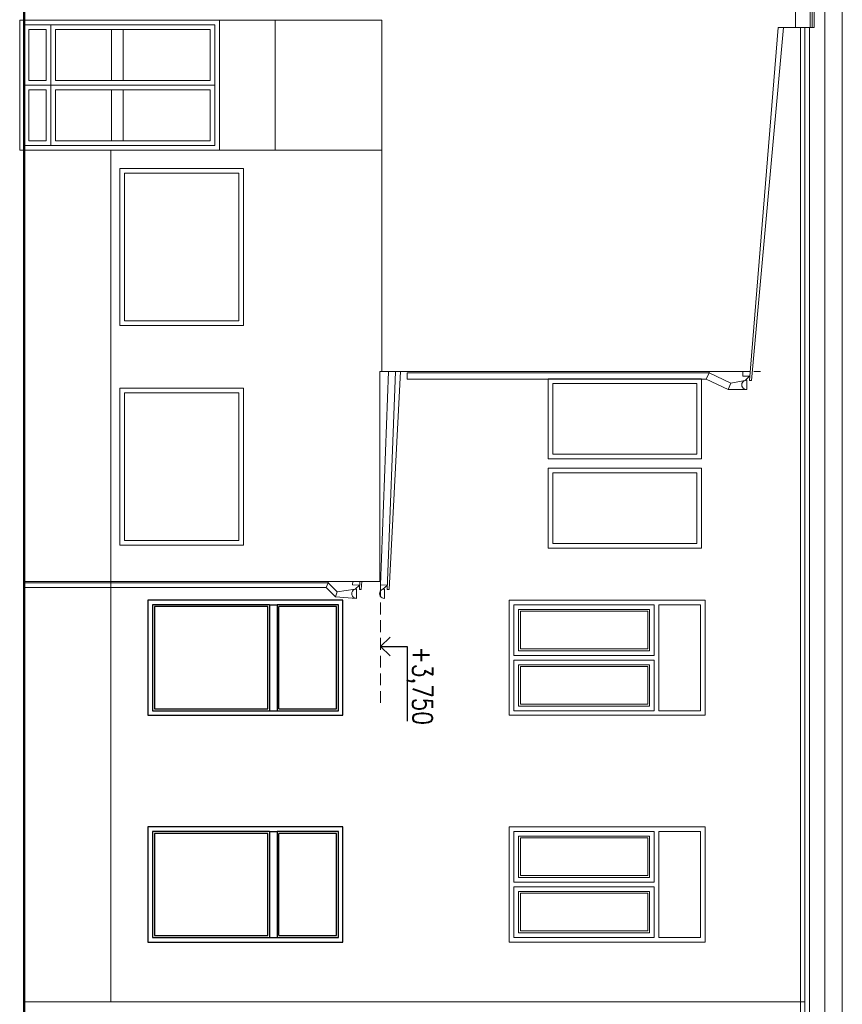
# Model space of a CAD drawing. Header units: millimetres. Extents: x -238874 to 551972, y -298952 to 658415.
# Tile 59 of 256: x -27031 to -18176, y 79841 to 90435. Entities that reach past the tile are written whole.
import ezdxf

# ---------------------------------------------------------------- set-up
doc = ezdxf.new("R2010")
doc.units = ezdxf.units.MM
doc.header["$LTSCALE"] = 20
doc.linetypes.add('HIDDEN', pattern=[9.525, 6.35, -3.175])
doc.layers.add('CZ', color=255, linetype='Continuous')
doc.layers.add('NOSNÉ', color=8, linetype='Continuous', lineweight=50)
doc.layers.add('PRUCHODY', color=7, linetype='Continuous', lineweight=18)
doc.styles.get("Standard").update_dxf_attribs({"font": 'simplex.shx', "width": 0.8})

msp = doc.modelspace()

# ---------------------------------------------------------------- linework, layer by layer
at = {"color": 0, "lineweight": -2}
for p, q in [((-25651.343, 84190.047), (-25651.343, 82950.047)), ((-23551.343, 84190.047), (-25651.343, 84190.047)), ((-25601.343, 84140.047), (-25601.343, 83000.047)), ((-24341.343, 84140.047), (-25601.343, 84140.047)), ((-24341.343, 84140.047), (-24341.343, 83000.047)), ((-23601.343, 84140.047), (-24261.343, 84140.047)), ((-24261.343, 84140.047), (-24261.343, 83000.047)), ((-23601.343, 83000.047), (-23601.343, 84140.047)), ((-23551.343, 82950.047), (-23551.343, 84190.047)), ((-25581.343, 84120.047), (-25581.343, 83020.047)), ((-24361.343, 84120.047), (-25581.343, 84120.047)), ((-24361.343, 83020.047), (-24361.343, 84120.047)), ((-23621.343, 84120.047), (-24241.343, 84120.047)), ((-24241.343, 83020.047), (-24241.343, 84120.047)), ((-23621.343, 83020.047), (-23621.343, 84120.047)), ((-25601.343, 83000.047), (-24341.343, 83000.047)), ((-25581.343, 83020.047), (-24361.343, 83020.047)), ((-24261.343, 83000.047), (-23601.343, 83000.047)), ((-24241.343, 83020.047), (-23621.343, 83020.047)), ((-25651.343, 82950.047), (-23551.343, 82950.047)), ((-25651.343, 81750.047), (-25651.343, 80510.047)), ((-23551.343, 81750.047), (-25651.343, 81750.047)), ((-25601.343, 81700.047), (-25601.343, 80560.047)), ((-24341.343, 81700.047), (-25601.343, 81700.047)), ((-24341.343, 81700.047), (-24341.343, 80560.047)), ((-23601.343, 81700.047), (-24261.343, 81700.047)), ((-24261.343, 81700.047), (-24261.343, 80560.047)), ((-23601.343, 80560.047), (-23601.343, 81700.047)), ((-23551.343, 80510.047), (-23551.343, 81750.047)), ((-25581.343, 81680.047), (-25581.343, 80580.047)), ((-24361.343, 81680.047), (-25581.343, 81680.047)), ((-24361.343, 80580.047), (-24361.343, 81680.047)), ((-23621.343, 81680.047), (-24241.343, 81680.047)), ((-24241.343, 80580.047), (-24241.343, 81680.047)), ((-23621.343, 80580.047), (-23621.343, 81680.047)), ((-25601.343, 80560.047), (-24341.343, 80560.047)), ((-25581.343, 80580.047), (-24361.343, 80580.047)), ((-24261.343, 80560.047), (-23601.343, 80560.047)), ((-24241.343, 80580.047), (-23621.343, 80580.047)), ((-25651.343, 80510.047), (-23551.343, 80510.047))]:
    msp.add_line(p, q, dxfattribs=at)
for p, q in [((-24341.343, 84140.047), (-24261.343, 84140.047)), ((-24341.343, 83000.047), (-24261.343, 83000.047)), ((-24341.343, 81700.047), (-24261.343, 81700.047)), ((-24341.343, 80560.047), (-24261.343, 80560.047))]:
    msp.add_line(p, q)
at = {"layer": 'CZ', "color": 7}
for p, q in [((-23146.561, 83691.507), (-23044.387, 83792.014)), ((-23146.561, 83691.507), (-23044.387, 83591)), ((-23146.561, 83691.507), (-22861.585, 83691.507)), ((-22861.585, 83691.507), (-22861.585, 82886.582))]:
    msp.add_line(p, q, dxfattribs=at)
at = {"layer": 'NOSNÉ'}
msp.add_line((-26981.343, 98100.047), (-26981.343, 45270.047), dxfattribs=at)
at = {"layer": 'PRUCHODY'}
for p, q in [((-18680.912, 90350.047), (-18680.912, 98150.047)), ((-18523.453, 98159.367), (-18523.453, 90350.047)), ((-18500.912, 90350.047), (-18500.912, 98200.047)), ((-18480.912, 90350.047), (-18480.912, 98200.047)), ((-26981.343, 98100.047), (-26981.343, 45270.047)), ((-18366.16, 52528.928), (-18366.16, 98090.103)), ((-18176.421, 98100.047), (-18176.421, 52528.928)), ((-26981.343, 90430.047), (-23131.343, 90430.047)), ((-26697.139, 90380.047), (-26697.139, 89730.047)), ((-24281.343, 90430.047), (-24281.343, 89030.047)), ((-23131.343, 86650.047), (-23131.343, 90430.047)), ((-18865.135, 90350.047), (-19175.671, 86552.324)), ((-18810.195, 90350.047), (-19155.358, 86551.564)), ((-18865.135, 90350.047), (-18480.912, 90350.047)), ((-18628.132, 52528.928), (-18628.132, 90350.047)), ((-18578.132, 52528.928), (-18578.132, 90350.047)), ((-18528.132, 52528.928), (-18528.132, 90350.047)), ((-24931.343, 89730.047), (-26981.343, 89730.047)), ((-24931.343, 89730.047), (-26981.343, 89730.047)), ((-26697.139, 89080.047), (-26697.139, 89730.047)), ((-26981.343, 89030.047), (-23131.343, 89030.047)), ((-26049.467, 79865.505), (-26049.467, 89030.047)), ((-23156.144, 86650.047), (-19173.365, 86650.047)), ((-23156.144, 84390.047), (-23156.144, 86650.047)), ((-23060.619, 86650.047), (-23146.561, 84353.611)), ((-22986.283, 86650.047), (-23074.039, 84305.125)), ((-22931.344, 86650.047), (-23053.727, 84304.364)), ((-22861.368, 86636.012), (-22861.368, 86566.012)), ((-19610.909, 86636.012), (-22861.368, 86636.012)), ((-19640.253, 86566.012), (-22861.368, 86566.012)), ((-19640.253, 86566.012), (-19610.909, 86636.012)), ((-19404.39, 86455.695), (-19640.253, 86566.012)), ((-19610.909, 86636.012), (-19610.909, 86650.047)), ((-19375.046, 86525.695), (-19610.909, 86636.012)), ((-19247.039, 86650.047), (-19248.192, 86600.81)), ((-19248.192, 86600.81), (-19173.96, 86598.032)), ((-19223.036, 86553.574), (-19173.96, 86598.032)), ((-19127.119, 86650.047), (-19057.119, 86650.047)), ((-19404.39, 86455.695), (-19375.046, 86525.695)), ((-19205.664, 86455.778), (-19404.39, 86455.695)), ((-19404.39, 86455.695), (-19375.046, 86455.695)), ((-19205.664, 86555.599), (-19375.046, 86525.695)), ((-19205.664, 86555.599), (-19205.664, 86455.778)), ((-19175.671, 86552.324), (-19155.358, 86551.564)), ((-26981.343, 84390.047), (-23156.144, 84390.047)), ((-26977.418, 84375.648), (-23710.959, 84375.648)), ((-23731.787, 84325.648), (-23710.959, 84375.648)), ((-23710.959, 84375.648), (-23710.959, 84390.047)), ((-23615.707, 84279.635), (-23710.959, 84375.648)), ((-23445.714, 84390.047), (-23447.077, 84353.611)), ((-23447.077, 84353.611), (-23372.846, 84350.833)), ((-23421.921, 84306.375), (-23372.846, 84350.833)), ((-23371.378, 84390.047), (-23374.556, 84305.125)), ((-23349.773, 84390.047), (-23354.244, 84304.364)), ((-23146.561, 84353.611), (-23072.329, 84350.833)), ((-23121.404, 84306.375), (-23072.329, 84350.833)), ((-26977.418, 84325.648), (-23731.787, 84325.648)), ((-23632.577, 84225.646), (-23731.787, 84325.648)), ((-23632.577, 84225.646), (-23615.707, 84279.635)), ((-23421.921, 84306.375), (-23615.707, 84279.635)), ((-23404.55, 84308.4), (-23404.55, 84208.579)), ((-23374.556, 84305.125), (-23354.244, 84304.364)), ((-23104.033, 84308.4), (-23104.033, 84208.579)), ((-23074.039, 84305.125), (-23053.727, 84304.364)), ((-25651.343, 84190.047), (-25651.343, 82950.047)), ((-23551.343, 84190.047), (-25651.343, 84190.047)), ((-25651.343, 84190.047), (-25651.343, 82950.047)), ((-23551.343, 84190.047), (-25651.343, 84190.047)), ((-25651.343, 84190.047), (-25651.343, 82950.047)), ((-23551.343, 84190.047), (-25651.343, 84190.047)), ((-23756.343, 84140.047), (-24301.343, 84140.047)), ((-24301.343, 84140.047), (-23756.343, 84140.047)), ((-23404.55, 84208.579), (-23632.577, 84225.646)), ((-23551.343, 82950.047), (-23551.343, 84190.047)), ((-23551.343, 82950.047), (-23551.343, 84190.047)), ((-23551.343, 82950.047), (-23551.343, 84190.047)), ((-23551.343, 82950.047), (-23551.343, 84190.047)), ((-23551.343, 82950.047), (-23551.343, 84190.047)), ((-23551.343, 82950.047), (-23551.343, 84190.047)), ((-21761.343, 84190.047), (-19651.343, 84190.047)), ((-21761.343, 84190.047), (-21761.343, 82950.047)), ((-21761.343, 82950.047), (-21761.343, 84190.047)), ((-21711.343, 84140.047), (-20201.343, 84140.047)), ((-20201.343, 84140.047), (-21711.343, 84140.047)), ((-21711.343, 83595.047), (-21711.343, 84140.047)), ((-21711.343, 84140.047), (-21711.343, 83595.047)), ((-20201.343, 84140.047), (-20201.343, 83595.047)), ((-20201.343, 83595.047), (-20201.343, 84140.047)), ((-20151.343, 84140.047), (-19701.343, 84140.047)), ((-20151.343, 84140.047), (-19701.343, 84140.047)), ((-20151.343, 84140.047), (-20151.343, 83000.047)), ((-20151.343, 83000.047), (-20151.343, 84140.047)), ((-19701.343, 84140.047), (-19701.343, 83000.047)), ((-19701.343, 84140.047), (-19701.343, 83000.047)), ((-19651.343, 84190.047), (-19651.343, 82950.047)), ((-19651.343, 84190.047), (-19651.343, 82950.047)), ((-19651.343, 84190.047), (-19651.343, 82950.047)), ((-21661.343, 84090.047), (-21661.343, 83645.047)), ((-20251.343, 84090.047), (-21661.343, 84090.047)), ((-21641.343, 84070.047), (-21641.343, 83665.047)), ((-20271.343, 84070.047), (-21641.343, 84070.047)), ((-20271.343, 83665.047), (-20271.343, 84070.047)), ((-20251.343, 83645.047), (-20251.343, 84090.047)), ((-21711.343, 83595.047), (-20201.343, 83595.047)), ((-21711.343, 83595.047), (-20201.343, 83595.047)), ((-21661.343, 83645.047), (-20251.343, 83645.047)), ((-21641.343, 83665.047), (-20271.343, 83665.047)), ((-21711.343, 83000.047), (-21711.343, 83545.047)), ((-21711.343, 83545.047), (-20201.343, 83545.047)), ((-21661.343, 83050.047), (-21661.343, 83495.047)), ((-21661.343, 83495.047), (-20251.343, 83495.047)), ((-20251.343, 83495.047), (-20251.343, 83050.047)), ((-20201.343, 83545.047), (-20201.343, 83000.047)), ((-21641.343, 83070.047), (-21641.343, 83475.047)), ((-21641.343, 83475.047), (-20271.343, 83475.047)), ((-20271.343, 83475.047), (-20271.343, 83070.047)), ((-20271.343, 83070.047), (-21641.343, 83070.047)), ((-20201.343, 83000.047), (-21711.343, 83000.047)), ((-20251.343, 83050.047), (-21661.343, 83050.047)), ((-19701.343, 83000.047), (-20151.343, 83000.047)), ((-19701.343, 83000.047), (-20151.343, 83000.047)), ((-25651.343, 82950.047), (-23551.343, 82950.047)), ((-25651.343, 82950.047), (-23551.343, 82950.047)), ((-24351.106, 82950.047), (-23551.343, 82950.047)), ((-19651.343, 82950.047), (-21761.343, 82950.047)), ((-23551.343, 81750.047), (-25651.343, 81750.047)), ((-25651.343, 81750.047), (-25651.343, 80510.047)), ((-25651.343, 81750.047), (-25651.343, 80510.047)), ((-23551.343, 81750.047), (-25651.343, 81750.047)), ((-25651.343, 81750.047), (-25651.343, 80510.047)), ((-23551.343, 81750.047), (-25651.343, 81750.047)), ((-23756.343, 81700.047), (-24301.343, 81700.047)), ((-24301.343, 81700.047), (-23756.343, 81700.047)), ((-23551.343, 80510.047), (-23551.343, 81750.047)), ((-23551.343, 80510.047), (-23551.343, 81750.047)), ((-23551.343, 80510.047), (-23551.343, 81750.047)), ((-23551.343, 80510.047), (-23551.343, 81750.047)), ((-23551.343, 80510.047), (-23551.343, 81750.047)), ((-23551.343, 80510.047), (-23551.343, 81750.047)), ((-21761.343, 81750.047), (-19651.343, 81750.047)), ((-21761.343, 81750.047), (-21761.343, 80510.047)), ((-21761.343, 80510.047), (-21761.343, 81750.047)), ((-21711.343, 81700.047), (-20201.343, 81700.047)), ((-20201.343, 81700.047), (-21711.343, 81700.047)), ((-21711.343, 81155.047), (-21711.343, 81700.047)), ((-21711.343, 81700.047), (-21711.343, 81155.047)), ((-20201.343, 81700.047), (-20201.343, 81155.047)), ((-20201.343, 81155.047), (-20201.343, 81700.047)), ((-20151.343, 81700.047), (-19701.343, 81700.047)), ((-20151.343, 81700.047), (-19701.343, 81700.047)), ((-20151.343, 81700.047), (-20151.343, 80560.047)), ((-20151.343, 80560.047), (-20151.343, 81700.047)), ((-19701.343, 81700.047), (-19701.343, 80560.047)), ((-19701.343, 81700.047), (-19701.343, 80560.047)), ((-19651.343, 81750.047), (-19651.343, 80510.047)), ((-19651.343, 81750.047), (-19651.343, 80510.047)), ((-19651.343, 81750.047), (-19651.343, 80510.047)), ((-21661.343, 81650.047), (-21661.343, 81205.047)), ((-20251.343, 81650.047), (-21661.343, 81650.047)), ((-21641.343, 81630.047), (-21641.343, 81225.047)), ((-20271.343, 81630.047), (-21641.343, 81630.047)), ((-20271.343, 81225.047), (-20271.343, 81630.047)), ((-20251.343, 81205.047), (-20251.343, 81650.047)), ((-21711.343, 81155.047), (-20201.343, 81155.047)), ((-21711.343, 81155.047), (-20201.343, 81155.047)), ((-21661.343, 81205.047), (-20251.343, 81205.047)), ((-21641.343, 81225.047), (-20271.343, 81225.047)), ((-21711.343, 80560.047), (-21711.343, 81105.047)), ((-21711.343, 81105.047), (-20201.343, 81105.047)), ((-21661.343, 80610.047), (-21661.343, 81055.047)), ((-21661.343, 81055.047), (-20251.343, 81055.047)), ((-20251.343, 81055.047), (-20251.343, 80610.047)), ((-20201.343, 81105.047), (-20201.343, 80560.047)), ((-21641.343, 80630.047), (-21641.343, 81035.047)), ((-21641.343, 81035.047), (-20271.343, 81035.047)), ((-20271.343, 81035.047), (-20271.343, 80630.047)), ((-20271.343, 80630.047), (-21641.343, 80630.047)), ((-20201.343, 80560.047), (-21711.343, 80560.047)), ((-20251.343, 80610.047), (-21661.343, 80610.047)), ((-19701.343, 80560.047), (-20151.343, 80560.047)), ((-19701.343, 80560.047), (-20151.343, 80560.047)), ((-25651.343, 80510.047), (-23551.343, 80510.047)), ((-25651.343, 80510.047), (-23551.343, 80510.047)), ((-24351.106, 80510.047), (-23551.343, 80510.047)), ((-19651.343, 80510.047), (-21761.343, 80510.047)), ((-18578.132, 79865.505), (-26981.343, 79865.505))]:
    msp.add_line(p, q, dxfattribs=at)
at = {"layer": 'PRUCHODY', "linetype": 'HIDDEN'}
msp.add_line((-23146.561, 84353.611), (-23146.561, 83035.864), dxfattribs=at)
at = {"layer": 'PRUCHODY'}
for points in [[(-27031.343, 90430.047), (-27031.343, 89030.047), (-24881.343, 89030.047), (-24881.343, 90430.047)], [(-26981.343, 89030.047), (-26981.343, 90430.047), (-24881.343, 90430.047), (-24881.343, 89030.047)], [(-26981.343, 89730.047), (-26981.343, 90380.047), (-26697.139, 90380.047), (-26697.139, 89730.047)], [(-26981.343, 90380.047), (-26981.343, 89080.047), (-24931.343, 89080.047), (-24931.343, 90380.047)], [(-26697.139, 89730.047), (-26697.139, 90380.047), (-24931.343, 90380.047), (-24931.343, 89730.047)], [(-26931.343, 89780.047), (-26931.343, 90330.047), (-26747.139, 90330.047), (-26747.139, 89780.047)], [(-26647.139, 89780.047), (-26647.139, 90330.047), (-24981.343, 90330.047), (-24981.343, 89780.047)], [(-25916.547, 89780.047), (-25916.547, 90330.047), (-26042.655, 90330.047), (-26042.655, 89780.047)], [(-26981.343, 89730.047), (-26981.343, 89080.047), (-26697.139, 89080.047), (-26697.139, 89730.047)], [(-26931.343, 89680.047), (-26931.343, 89130.047), (-26747.139, 89130.047), (-26747.139, 89680.047)], [(-26697.139, 89730.047), (-26697.139, 89080.047), (-24931.343, 89080.047), (-24931.343, 89730.047)], [(-26647.139, 89680.047), (-26647.139, 89130.047), (-24981.343, 89130.047), (-24981.343, 89680.047)], [(-25916.547, 89680.047), (-25916.547, 89130.047), (-26042.655, 89130.047), (-26042.655, 89680.047)], [(-25954.482, 87145.344), (-25954.482, 88835.344), (-24621.343, 88835.344), (-24621.343, 87145.344)], [(-25904.482, 87195.344), (-25904.482, 88785.344), (-24671.343, 88785.344), (-24671.343, 87195.344)], [(-19691.343, 86570.047), (-19691.343, 85710.047), (-21341.343, 85710.047), (-21341.343, 86570.047)], [(-25954.482, 84780.047), (-25954.482, 86470.047), (-24621.343, 86470.047), (-24621.343, 84780.047)], [(-19741.343, 86520.047), (-19741.343, 85760.047), (-21291.343, 85760.047), (-21291.343, 86520.047)], [(-25904.482, 84830.047), (-25904.482, 86420.047), (-24671.343, 86420.047), (-24671.343, 84830.047)], [(-19691.343, 85610.047), (-19691.343, 84750.047), (-21341.343, 84750.047), (-21341.343, 85610.047)], [(-19741.343, 85560.047), (-19741.343, 84800.047), (-21291.343, 84800.047), (-21291.343, 85560.047)]]:
    msp.add_lwpolyline(points, close=True, dxfattribs=at)
for centre in [(-19208.65, 86505.689), (-23407.536, 84258.49), (-23107.019, 84258.49)]:
    msp.add_arc(centre, 50, 86.5763947, 273.4236053, dxfattribs=at)

# ---------------------------------------------------------------- texts
at = {"layer": 'CZ', "color": 7, "insert": (-22588.538, 83692.192), "char_height": 212.5, "width": 939.6, "attachment_point": 1, "rotation": 270}
msp.add_mtext('+3,750', dxfattribs=at)

doc.saveas('drawing.dxf')
